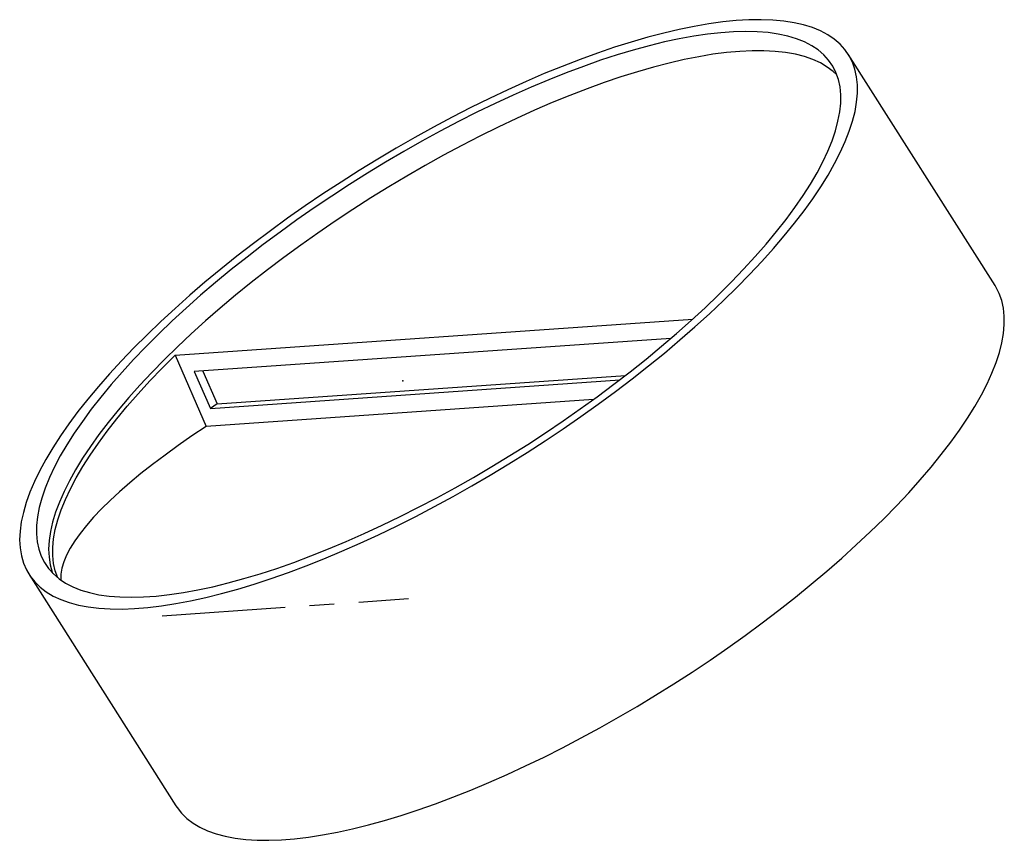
# Model space of a CAD drawing. Header units: millimetres. Extents: x -58 to 43, y -30 to 54.
import ezdxf

# ---------------------------------------------------------------- set-up
doc = ezdxf.new("R2010")
doc.units = ezdxf.units.MM
doc.header["$PDSIZE"] = -1
doc.linetypes.add('CENTERX2', pattern=[20.32, 12.7, -2.54, 2.54, -2.54])

msp = doc.modelspace()

# ---------------------------------------------------------------- linework, layer by layer
at = {"color": 7, "linetype": 'Continuous', "lineweight": 25}
for p, q in [((42.21, 26.8), (27.08, 50.64)), ((-42.29, 19.62), (11.05, 23.34)), ((8.79, 21.35), (-40.31, 17.93)), ((-42.29, 19.62), (-39.08, 12.29)), ((-40.31, 17.93), (-38.65, 14.15)), ((-39.44, 17.99), (-37.96, 14.61)), ((-37.96, 14.61), (4.12, 17.54)), ((-38.65, 14.15), (3.53, 17.09)), ((0.83, 15.07), (-39.08, 12.29)), ((-37.96, 14.61), (-38.65, 14.15)), ((-57.34, -2.97), (-42.21, -26.8))]:
    msp.add_line(p, q, dxfattribs=at)
at = {"color": 7, "linetype": 'CENTERX2'}
msp.add_line((-43.63, -7.23), (-18.23, -5.46), dxfattribs=at)
at = {"color": 7, "linetype": 'Continuous', "lineweight": 25, "flags": 128}
for points in [[(-45.18, 21.74), (-46.53, 20.39), (-47.82, 19.05), (-49.04, 17.72), (-50.2, 16.4), (-51.29, 15.1), (-52.3, 13.81), (-53.24, 12.54), (-54.11, 11.3), (-54.9, 10.08), (-55.61, 8.89), (-56.24, 7.73), (-56.78, 6.6), (-57.25, 5.5), (-57.63, 4.44), (-57.93, 3.42), (-58.14, 2.44), (-58.26, 1.5), (-58.31, 0.6), (-58.26, -0.24), (-58.13, -1.04), (-57.91, -1.79), (-57.61, -2.49), (-57.23, -3.14), (-56.76, -3.74), (-56.21, -4.28), (-55.57, -4.76), (-54.86, -5.19), (-54.07, -5.56), (-53.2, -5.87), (-52.25, -6.12), (-51.24, -6.31), (-50.15, -6.44), (-48.99, -6.51), (-47.76, -6.53), (-46.47, -6.48), (-45.11, -6.37), (-43.7, -6.2), (-42.23, -5.97), (-40.7, -5.69), (-39.13, -5.34), (-37.51, -4.94), (-35.84, -4.48), (-34.13, -3.96), (-32.39, -3.39), (-30.61, -2.76), (-28.79, -2.08), (-26.96, -1.35), (-25.1, -0.57), (-23.21, 0.26), (-21.32, 1.13), (-19.41, 2.05), (-17.49, 3.02), (-15.57, 4.02), (-13.64, 5.07), (-11.72, 6.15), (-9.81, 7.27), (-7.91, 8.42), (-6.02, 9.6), (-4.15, 10.81), (-2.3, 12.04), (-0.47, 13.3), (1.32, 14.58), (3.08, 15.88), (4.81, 17.19), (6.49, 18.52), (8.14, 19.85), (9.73, 21.2), (11.28, 22.55), (12.78, 23.9), (14.21, 25.25), (15.6, 26.6), (16.92, 27.95), (18.17, 29.28), (19.36, 30.61), (20.49, 31.92), (21.54, 33.22), (22.52, 34.49), (23.42, 35.75), (24.25, 36.98), (25, 38.19), (25.66, 39.37), (26.25, 40.51), (26.76, 41.63), (27.18, 42.7), (27.52, 43.75), (27.78, 44.75), (27.94, 45.71), (28.03, 46.62), (28.03, 47.49), (27.94, 48.32), (27.76, 49.09), (27.51, 49.82), (27.16, 50.49), (26.74, 51.12), (26.23, 51.68), (25.63, 52.19), (24.96, 52.65), (24.21, 53.05), (23.38, 53.39), (22.47, 53.67), (21.49, 53.89), (20.43, 54.05), (19.31, 54.16), (18.11, 54.2), (16.85, 54.18), (15.53, 54.1), (14.15, 53.96), (12.7, 53.76), (11.21, 53.51), (9.66, 53.19), (8.06, 52.82), (6.41, 52.38), (4.72, 51.89), (3, 51.35), (1.23, 50.75), (-0.56, 50.1), (-2.39, 49.39), (-4.24, 48.64), (-6.11, 47.83), (-8, 46.98), (-9.9, 46.08), (-11.82, 45.14), (-13.74, 44.15), (-15.66, 43.13), (-17.58, 42.06), (-19.5, 40.96), (-21.41, 39.83), (-23.31, 38.67), (-25.19, 37.47), (-27.05, 36.25), (-28.89, 35), (-30.69, 33.73), (-32.47, 32.44), (-34.22, 31.14), (-35.92, 29.82), (-37.59, 28.49), (-39.21, 27.14), (-40.78, 25.8), (-42.3, 24.44), (-43.77, 23.09), (-45.18, 21.74)], [(-43.98, 21.82), (-45.3, 20.5), (-46.57, 19.19), (-47.76, 17.88), (-48.89, 16.59), (-49.95, 15.31), (-50.94, 14.05), (-51.85, 12.81), (-52.69, 11.6), (-53.45, 10.4), (-54.13, 9.24), (-54.73, 8.11), (-55.24, 7.01), (-55.68, 5.94), (-56.03, 4.91), (-56.29, 3.92), (-56.47, 2.97), (-56.56, 2.07), (-56.57, 1.21), (-56.49, 0.4), (-56.33, -0.37), (-56.08, -1.08), (-55.75, -1.75), (-55.33, -2.35), (-54.83, -2.91), (-54.24, -3.41), (-53.58, -3.85), (-52.83, -4.24), (-52.01, -4.57), (-51.11, -4.84), (-50.14, -5.05), (-49.09, -5.2), (-47.98, -5.29), (-46.79, -5.32), (-45.54, -5.28), (-44.23, -5.19), (-42.86, -5.04), (-41.42, -4.83), (-39.94, -4.56), (-38.4, -4.23), (-36.82, -3.84), (-35.19, -3.4), (-33.52, -2.89), (-31.81, -2.34), (-30.06, -1.72), (-28.29, -1.06), (-26.48, -0.34), (-24.66, 0.42), (-22.81, 1.24), (-20.95, 2.1), (-19.08, 3), (-17.2, 3.95), (-15.31, 4.94), (-13.42, 5.97), (-11.54, 7.04), (-9.66, 8.14), (-7.8, 9.28), (-5.95, 10.44), (-4.12, 11.63), (-2.31, 12.85), (-0.53, 14.09), (1.22, 15.35), (2.93, 16.63), (4.61, 17.92), (6.25, 19.23), (7.84, 20.54), (9.39, 21.87), (10.89, 23.19), (12.33, 24.52), (13.71, 25.84), (15.04, 27.17), (16.3, 28.48), (17.49, 29.79), (18.62, 31.08), (19.68, 32.36), (20.67, 33.62), (21.58, 34.86), (22.42, 36.07), (23.18, 37.26), (23.86, 38.43), (24.46, 39.56), (24.97, 40.66), (25.41, 41.73), (25.76, 42.76), (26.02, 43.75), (26.2, 44.69), (26.3, 45.6), (26.3, 46.46), (26.23, 47.27), (26.06, 48.04), (25.81, 48.75), (25.48, 49.41), (25.06, 50.02), (24.56, 50.58), (23.98, 51.08), (23.31, 51.52), (22.57, 51.91), (21.74, 52.24), (20.85, 52.51), (19.87, 52.72), (18.83, 52.87), (17.71, 52.95), (16.52, 52.98), (15.27, 52.95), (13.96, 52.86), (12.59, 52.71), (11.16, 52.5), (9.67, 52.23), (8.13, 51.9), (6.55, 51.51), (4.92, 51.06), (3.25, 50.56), (1.54, 50.01), (-0.21, 49.39), (-1.98, 48.73), (-3.78, 48.01), (-5.61, 47.25), (-7.46, 46.43), (-9.32, 45.57), (-11.19, 44.66), (-13.07, 43.72), (-14.96, 42.72), (-16.85, 41.69), (-18.73, 40.63), (-20.6, 39.53), (-22.47, 38.39), (-24.32, 37.23), (-26.15, 36.03), (-27.95, 34.82), (-29.73, 33.58), (-31.48, 32.32), (-33.2, 31.04), (-34.88, 29.74), (-36.52, 28.44), (-38.11, 27.12), (-39.66, 25.8), (-41.15, 24.48), (-42.59, 23.15), (-43.98, 21.82)], [(25.91, 48.5), (25.54, 48.85), (24.92, 49.32), (24.21, 49.74), (23.43, 50.09), (22.57, 50.39), (21.63, 50.63), (20.62, 50.81), (19.54, 50.93), (18.39, 50.99), (17.17, 50.99), (15.89, 50.93), (14.54, 50.81), (13.14, 50.63), (11.68, 50.38), (10.17, 50.08), (8.61, 49.72), (7, 49.31), (5.35, 48.83), (3.66, 48.3), (1.93, 47.72), (0.17, 47.08), (-1.62, 46.39), (-3.43, 45.65), (-5.27, 44.86), (-7.12, 44.02), (-8.99, 43.14), (-10.87, 42.21), (-12.75, 41.24), (-14.64, 40.23), (-16.53, 39.18), (-18.41, 38.09), (-20.28, 36.98), (-22.13, 35.83), (-23.97, 34.65), (-25.79, 33.44), (-27.59, 32.21), (-29.35, 30.96), (-31.09, 29.69), (-32.78, 28.41), (-34.44, 27.11), (-36.06, 25.8), (-37.63, 24.48), (-39.15, 23.15), (-40.62, 21.83), (-42.03, 20.5), (-43.39, 19.18), (-44.68, 17.86), (-45.91, 16.55), (-47.07, 15.25), (-48.17, 13.96), (-49.19, 12.69), (-50.14, 11.44), (-51.02, 10.22), (-51.82, 9.01), (-52.54, 7.83), (-53.18, 6.68), (-53.73, 5.57), (-54.21, 4.48), (-54.6, 3.44), (-54.91, 2.43), (-55.13, 1.46), (-55.27, 0.53), (-55.32, -0.35), (-55.28, -1.19), (-55.16, -1.98), (-54.95, -2.72), (-54.92, -2.82)], [(-42.21, -26.8), (-42.09, -26.98), (-41.63, -27.57), (-41.07, -28.11), (-40.44, -28.59), (-39.73, -29.02), (-38.94, -29.39), (-38.07, -29.7), (-37.12, -29.95), (-36.1, -30.14), (-35.01, -30.28), (-33.85, -30.35), (-32.62, -30.36), (-31.33, -30.31), (-29.98, -30.21), (-28.56, -30.04), (-27.09, -29.81), (-25.57, -29.52), (-24, -29.18), (-22.37, -28.77), (-20.71, -28.31), (-19, -27.79), (-17.25, -27.22), (-15.47, -26.6), (-13.66, -25.92), (-11.82, -25.19), (-9.96, -24.41), (-8.08, -23.58), (-6.18, -22.7), (-4.27, -21.78), (-2.36, -20.82), (-0.43, -19.81), (1.49, -18.77), (3.41, -17.68), (5.32, -16.57), (7.23, -15.42), (9.12, -14.24), (10.99, -13.03), (12.84, -11.79), (14.66, -10.53), (16.45, -9.26), (18.22, -7.96), (19.94, -6.65), (21.63, -5.32), (23.27, -3.98), (24.87, -2.64), (26.41, -1.29), (27.91, 0.07), (29.35, 1.42), (30.73, 2.77), (32.05, 4.11), (33.31, 5.45), (34.5, 6.77), (35.62, 8.09), (36.67, 9.38), (37.65, 10.66), (38.55, 11.91), (39.38, 13.15), (40.13, 14.35), (40.8, 15.53), (41.39, 16.68), (41.89, 17.79), (42.32, 18.87), (42.66, 19.91), (42.91, 20.91), (43.08, 21.87), (43.16, 22.79), (43.16, 23.66), (43.07, 24.48), (42.9, 25.26), (42.64, 25.99), (42.3, 26.66), (42.21, 26.8)], [(-54.37, -3.31), (-54.38, -3.3), (-54.64, -2.59), (-54.81, -1.84), (-54.9, -1.03), (-54.9, -0.18), (-54.81, 0.72), (-54.64, 1.66), (-54.38, 2.65), (-54.03, 3.68), (-53.6, 4.75), (-53.08, 5.85), (-52.48, 6.98), (-51.8, 8.15), (-51.04, 9.34), (-50.2, 10.56), (-49.29, 11.81), (-48.3, 13.07), (-47.23, 14.36), (-46.1, 15.66), (-44.89, 16.97), (-43.62, 18.29), (-42.29, 19.62)], [(-39.08, 12.29), (-40.56, 11.3), (-41.98, 10.32), (-43.33, 9.34), (-44.61, 8.38), (-45.82, 7.42), (-46.95, 6.48), (-48.01, 5.56), (-48.99, 4.66), (-49.89, 3.78), (-50.7, 2.92), (-51.43, 2.08), (-52.08, 1.27), (-52.63, 0.49), (-53.1, -0.26), (-53.48, -0.98), (-53.76, -1.67), (-53.96, -2.33), (-54.06, -2.95), (-54.07, -3.53), (-54.07, -3.54)]]:
    msp.add_lwpolyline(points, dxfattribs=at)
at = {"color": 7, "linetype": 'Continuous'}
msp.add_point((-18.83, 17), dxfattribs=at)

doc.saveas('drawing.dxf')
